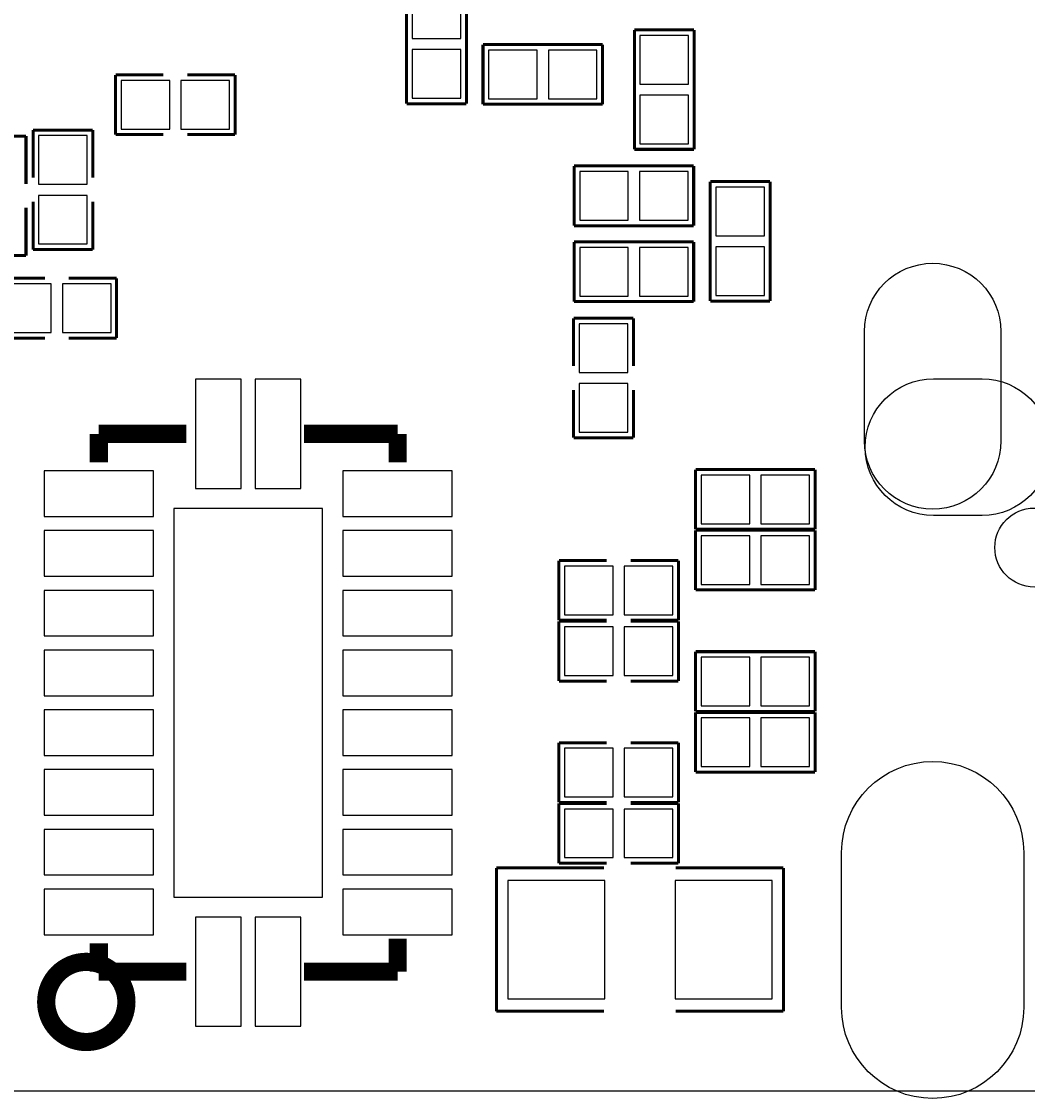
# Model space of a CAD drawing. Extents: x -0.1 to 67.3, y -0.3 to 30.
# Tile 11 of 239: x 29.5 to 38, y -0.1 to 9. Entities that reach past the tile are written whole.
import ezdxf

# ---------------------------------------------------------------- set-up
doc = ezdxf.new("R2010")
doc.units = 0
for name, color, linetype in [('BG_OUTLINE', 2, 'CONTINUOUS'), ('BG_SILKSCREEN_BOTTOM', 23, 'CONTINUOUS'), ('PG_SILKSCREEN_BOTTOM', 23, 'CONTINUOUS'), ('PIN_SOLDERMASK_BOTTOM', 153, 'CONTINUOUS'), ('RD_SILKSCREEN_BOTTOM', 103, 'CONTINUOUS')]:
    doc.layers.add(name, color=color, linetype=linetype)

msp = doc.modelspace()

# ---------------------------------------------------------------- linework, layer by layer
at = {"layer": 'BG_OUTLINE'}
msp.add_lwpolyline([(62.795658, 30.004766, -0.41166), (65.000886, 27.779472), (65.000886, 2.211832, -0.412426), (62.8015, 0.000762), (2.273808, 0.000762, -0.382748), (0.000762, 2.03962), (0.000762, 7.570978), (3.660648, 7.570978, 0.834981), (6.16712, 8.024876), (6.16712, 22.025356, 0.834981), (3.660648, 22.479508), (0.000762, 22.479508), (0.000762, 27.801824, -0.414214), (2.203958, 30.004766)], format="xyb", close=True, dxfattribs=at)
at = {"layer": 'BG_SILKSCREEN_BOTTOM', "const_width": 0.1524}
for points in [[(30.195266, 5.501132), (30.195266, 5.262118)], [(30.195266, 5.501132), (30.929072, 5.501132)], [(32.695134, 5.501132), (31.910782, 5.501132)], [(32.695134, 5.501132), (32.695134, 5.262118)], [(32.695134, 1.001268), (32.695134, 1.277112)], [(30.195266, 1.001268), (30.195266, 1.237488)], [(30.195266, 1.001268), (30.929072, 1.001268)], [(32.695134, 1.001268), (31.910782, 1.001268)]]:
    msp.add_lwpolyline(points, dxfattribs=at)
msp.add_lwpolyline([(30.42666, 0.74803, 0.999911), (29.755846, 0.74803, 1.000089), (30.42666, 0.74803)], format="xyb", dxfattribs=at)
at = {"layer": 'PG_SILKSCREEN_BOTTOM', "const_width": 0.0254}
for points in [[(32.770064, 9.262872), (32.770064, 8.263128)], [(33.269936, 8.263128), (33.269936, 9.262872)], [(35.174936, 8.881872), (34.675064, 8.881872)], [(34.675064, 8.881872), (34.675064, 7.882128)], [(35.174936, 7.882128), (35.174936, 8.881872)], [(33.409128, 8.758936), (33.409128, 8.259064)], [(34.408872, 8.758936), (33.409128, 8.758936)], [(34.408872, 8.259064), (34.408872, 8.758936)], [(30.335728, 8.504936), (30.735524, 8.504936)], [(30.335728, 8.005064), (30.335728, 8.504936)], [(31.335472, 8.504936), (30.935676, 8.504936)], [(31.335472, 8.005064), (31.335472, 8.504936)], [(32.770064, 8.263128), (33.269936, 8.263128)], [(33.409128, 8.259064), (34.408872, 8.259064)], [(29.645864, 8.043672), (30.145736, 8.043672)], [(29.645864, 7.643876), (29.645864, 8.043672)], [(30.145736, 8.043672), (30.145736, 7.643876)], [(29.087064, 7.992872), (29.586936, 7.992872)], [(29.586936, 7.992872), (29.586936, 7.593076)], [(30.735524, 8.005064), (30.335728, 8.005064)], [(30.935676, 8.005064), (31.335472, 8.005064)], [(34.675064, 7.882128), (35.174936, 7.882128)], [(34.171128, 7.742936), (34.171128, 7.243064)], [(35.170872, 7.742936), (34.171128, 7.742936)], [(35.170872, 7.243064), (35.170872, 7.742936)], [(35.809936, 7.611872), (35.310064, 7.611872)], [(35.310064, 7.611872), (35.310064, 6.612128)], [(35.809936, 6.612128), (35.809936, 7.611872)], [(29.586936, 6.993128), (29.586936, 7.392924)], [(29.645864, 7.443724), (29.645864, 7.043928)], [(30.145736, 7.043928), (30.145736, 7.443724)], [(34.171128, 7.243064), (35.170872, 7.243064)], [(34.171128, 7.107936), (34.171128, 6.608064)], [(35.170872, 7.107936), (34.171128, 7.107936)], [(35.170872, 6.608064), (35.170872, 7.107936)], [(29.645864, 7.043928), (30.145736, 7.043928)], [(29.087064, 6.993128), (29.586936, 6.993128)], [(29.744924, 6.803136), (29.345128, 6.803136)], [(29.945076, 6.803136), (30.344872, 6.803136)], [(30.344872, 6.803136), (30.344872, 6.303264)], [(34.171128, 6.608064), (35.170872, 6.608064)], [(35.310064, 6.612128), (35.809936, 6.612128)], [(34.167064, 6.468872), (34.666936, 6.468872)], [(34.167064, 6.069076), (34.167064, 6.468872)], [(34.666936, 6.468872), (34.666936, 6.069076)], [(29.345128, 6.303264), (29.744924, 6.303264)], [(30.344872, 6.303264), (29.945076, 6.303264)], [(34.167064, 5.868924), (34.167064, 5.469128)], [(34.666936, 5.469128), (34.666936, 5.868924)], [(30.195266, 5.501132), (30.195266, 5.262118)], [(30.195266, 5.501132), (30.929072, 5.501132)], [(32.695134, 5.501132), (31.910782, 5.501132)], [(32.695134, 5.501132), (32.695134, 5.262118)], [(34.167064, 5.469128), (34.666936, 5.469128)], [(35.187128, 5.202936), (35.187128, 4.703064)], [(36.186872, 5.202936), (35.187128, 5.202936)], [(36.186872, 4.703064), (36.186872, 5.202936)], [(35.187128, 4.703064), (36.186872, 4.703064)], [(35.187128, 4.694936), (35.187128, 4.195064)], [(36.186872, 4.694936), (35.187128, 4.694936)], [(36.186872, 4.195064), (36.186872, 4.694936)], [(34.044128, 4.440936), (34.044128, 3.941064)], [(34.443924, 4.440936), (34.044128, 4.440936)], [(34.644076, 4.440936), (35.043872, 4.440936)], [(35.043872, 4.440936), (35.043872, 3.941064)], [(35.187128, 4.195064), (36.186872, 4.195064)], [(34.044128, 3.941064), (34.443924, 3.941064)], [(34.044128, 3.932936), (34.044128, 3.433064)], [(34.443924, 3.932936), (34.044128, 3.932936)], [(35.043872, 3.941064), (34.644076, 3.941064)], [(34.644076, 3.932936), (35.043872, 3.932936)], [(35.043872, 3.932936), (35.043872, 3.433064)], [(35.187128, 3.678936), (35.187128, 3.179064)], [(36.186872, 3.678936), (35.187128, 3.678936)], [(36.186872, 3.179064), (36.186872, 3.678936)], [(34.044128, 3.433064), (34.443924, 3.433064)], [(35.043872, 3.433064), (34.644076, 3.433064)], [(35.187128, 3.179064), (36.186872, 3.179064)], [(35.187128, 3.170936), (35.187128, 2.671064)], [(36.186872, 3.170936), (35.187128, 3.170936)], [(36.186872, 2.671064), (36.186872, 3.170936)], [(34.044128, 2.916936), (34.044128, 2.417064)], [(34.443924, 2.916936), (34.044128, 2.916936)], [(34.644076, 2.916936), (35.043872, 2.916936)], [(35.043872, 2.916936), (35.043872, 2.417064)], [(35.187128, 2.671064), (36.186872, 2.671064)], [(34.044128, 2.417064), (34.443924, 2.417064)], [(34.044128, 2.408936), (34.044128, 1.909064)], [(34.443924, 2.408936), (34.044128, 2.408936)], [(35.043872, 2.417064), (34.644076, 2.417064)], [(34.644076, 2.408936), (35.043872, 2.408936)], [(35.043872, 2.408936), (35.043872, 1.909064)], [(34.044128, 1.909064), (34.443924, 1.909064)], [(35.043872, 1.909064), (34.644076, 1.909064)], [(33.521904, 1.869948), (34.421826, 1.869948)], [(33.521904, 0.670052), (33.521904, 1.869948)], [(35.021774, 1.869948), (35.921696, 1.869948)], [(35.921696, 1.869948), (35.921696, 0.670052)], [(32.695134, 1.001268), (32.695134, 1.277112)], [(30.195266, 1.001268), (30.195266, 1.237488)], [(30.195266, 1.001268), (30.929072, 1.001268)], [(32.695134, 1.001268), (31.910782, 1.001268)], [(34.421826, 0.670052), (33.521904, 0.670052)], [(35.921696, 0.670052), (35.021774, 0.670052)]]:
    msp.add_lwpolyline(points, dxfattribs=at)
at = {"layer": 'PIN_SOLDERMASK_BOTTOM'}
for points in [[(33.2232, 9.216136), (32.8168, 9.216136), (32.8168, 8.809736), (33.2232, 8.809736)], [(35.1282, 8.835136), (34.7218, 8.835136), (34.7218, 8.428736), (35.1282, 8.428736)], [(33.2232, 8.716264), (32.8168, 8.716264), (32.8168, 8.309864), (33.2232, 8.309864)], [(33.455864, 8.7122), (33.455864, 8.3058), (33.862264, 8.3058), (33.862264, 8.7122)], [(33.955736, 8.7122), (33.955736, 8.3058), (34.362136, 8.3058), (34.362136, 8.7122)], [(30.382464, 8.4582), (30.382464, 8.0518), (30.788864, 8.0518), (30.788864, 8.4582)], [(30.882336, 8.4582), (30.882336, 8.0518), (31.288736, 8.0518), (31.288736, 8.4582)], [(35.1282, 8.335264), (34.7218, 8.335264), (34.7218, 7.928864), (35.1282, 7.928864)], [(30.099, 7.996936), (29.6926, 7.996936), (29.6926, 7.590536), (30.099, 7.590536)], [(34.624264, 7.2898), (34.624264, 7.6962), (34.217864, 7.6962), (34.217864, 7.2898)], [(35.124136, 7.2898), (35.124136, 7.6962), (34.717736, 7.6962), (34.717736, 7.2898)], [(30.099, 7.497064), (29.6926, 7.497064), (29.6926, 7.090664), (30.099, 7.090664)], [(35.7632, 7.565136), (35.3568, 7.565136), (35.3568, 7.158736), (35.7632, 7.158736)], [(34.624264, 6.6548), (34.624264, 7.0612), (34.217864, 7.0612), (34.217864, 6.6548)], [(35.124136, 6.6548), (35.124136, 7.0612), (34.717736, 7.0612), (34.717736, 6.6548)], [(35.7632, 7.065264), (35.3568, 7.065264), (35.3568, 6.658864), (35.7632, 6.658864)], [(29.798264, 6.35), (29.798264, 6.7564), (29.391864, 6.7564), (29.391864, 6.35)], [(30.298136, 6.35), (30.298136, 6.7564), (29.891736, 6.7564), (29.891736, 6.35)], [(34.6202, 6.422136), (34.2138, 6.422136), (34.2138, 6.015736), (34.6202, 6.015736)], [(31.004764, 5.043932), (31.385764, 5.043932), (31.385764, 5.958332), (31.004764, 5.958332)], [(31.504636, 5.043932), (31.885636, 5.043932), (31.885636, 5.958332), (31.504636, 5.958332)], [(34.6202, 5.922264), (34.2138, 5.922264), (34.2138, 5.515864), (34.6202, 5.515864)], [(29.738066, 4.81076), (30.652466, 4.81076), (30.652466, 5.19176), (29.738066, 5.19176)], [(32.237934, 4.81076), (33.152334, 4.81076), (33.152334, 5.19176), (32.237934, 5.19176)], [(35.233864, 5.1562), (35.233864, 4.7498), (35.640264, 4.7498), (35.640264, 5.1562)], [(35.733736, 5.1562), (35.733736, 4.7498), (36.140136, 4.7498), (36.140136, 5.1562)], [(30.8229, 1.6256), (32.0675, 1.6256), (32.0675, 4.8768), (30.8229, 4.8768)], [(29.738066, 4.310634), (30.652466, 4.310634), (30.652466, 4.691634), (29.738066, 4.691634)], [(32.237934, 4.310634), (33.152334, 4.310634), (33.152334, 4.691634), (32.237934, 4.691634)], [(35.233864, 4.6482), (35.233864, 4.2418), (35.640264, 4.2418), (35.640264, 4.6482)], [(35.733736, 4.6482), (35.733736, 4.2418), (36.140136, 4.2418), (36.140136, 4.6482)], [(34.497264, 3.9878), (34.497264, 4.3942), (34.090864, 4.3942), (34.090864, 3.9878)], [(34.997136, 3.9878), (34.997136, 4.3942), (34.590736, 4.3942), (34.590736, 3.9878)], [(29.738066, 3.810762), (30.652466, 3.810762), (30.652466, 4.191762), (29.738066, 4.191762)], [(32.237934, 3.810762), (33.152334, 3.810762), (33.152334, 4.191762), (32.237934, 4.191762)], [(34.497264, 3.4798), (34.497264, 3.8862), (34.090864, 3.8862), (34.090864, 3.4798)], [(34.997136, 3.4798), (34.997136, 3.8862), (34.590736, 3.8862), (34.590736, 3.4798)], [(29.738066, 3.310636), (30.652466, 3.310636), (30.652466, 3.691636), (29.738066, 3.691636)], [(32.237934, 3.310636), (33.152334, 3.310636), (33.152334, 3.691636), (32.237934, 3.691636)], [(35.233864, 3.6322), (35.233864, 3.2258), (35.640264, 3.2258), (35.640264, 3.6322)], [(35.733736, 3.6322), (35.733736, 3.2258), (36.140136, 3.2258), (36.140136, 3.6322)], [(29.738066, 2.810764), (30.652466, 2.810764), (30.652466, 3.191764), (29.738066, 3.191764)], [(32.237934, 2.810764), (33.152334, 2.810764), (33.152334, 3.191764), (32.237934, 3.191764)], [(35.233864, 3.1242), (35.233864, 2.7178), (35.640264, 2.7178), (35.640264, 3.1242)], [(35.733736, 3.1242), (35.733736, 2.7178), (36.140136, 2.7178), (36.140136, 3.1242)], [(34.497264, 2.4638), (34.497264, 2.8702), (34.090864, 2.8702), (34.090864, 2.4638)], [(34.997136, 2.4638), (34.997136, 2.8702), (34.590736, 2.8702), (34.590736, 2.4638)], [(29.738066, 2.310638), (30.652466, 2.310638), (30.652466, 2.691638), (29.738066, 2.691638)], [(32.237934, 2.310638), (33.152334, 2.310638), (33.152334, 2.691638), (32.237934, 2.691638)], [(34.497264, 1.9558), (34.497264, 2.3622), (34.090864, 2.3622), (34.090864, 1.9558)], [(34.997136, 1.9558), (34.997136, 2.3622), (34.590736, 2.3622), (34.590736, 1.9558)], [(29.738066, 1.810766), (30.652466, 1.810766), (30.652466, 2.191766), (29.738066, 2.191766)], [(32.237934, 1.810766), (33.152334, 1.810766), (33.152334, 2.191766), (32.237934, 2.191766)], [(33.615376, 1.7653), (33.615376, 0.7747), (34.428176, 0.7747), (34.428176, 1.7653)], [(35.015424, 1.7653), (35.015424, 0.7747), (35.828224, 0.7747), (35.828224, 1.7653)], [(29.738066, 1.31064), (30.652466, 1.31064), (30.652466, 1.69164), (29.738066, 1.69164)], [(32.237934, 1.31064), (33.152334, 1.31064), (33.152334, 1.69164), (32.237934, 1.69164)], [(31.004764, 0.544068), (31.385764, 0.544068), (31.385764, 1.458468), (31.004764, 1.458468)], [(31.504636, 0.544068), (31.885636, 0.544068), (31.885636, 1.458468), (31.504636, 1.458468)]]:
    msp.add_lwpolyline(points, close=True, dxfattribs=at)
for points in [[(37.741352, 6.357112), (37.741352, 5.442712, -1), (36.598352, 5.442712), (36.598352, 6.357112, -1)], [(37.58311, 4.818634), (37.17671, 4.818634, -1), (37.17671, 5.961634), (37.58311, 5.961634, -1)], [(37.931852, 1.99771), (37.931852, 0.70231, -1), (36.407852, 0.70231), (36.407852, 1.99771, -1)]]:
    msp.add_lwpolyline(points, format="xyb", close=True, dxfattribs=at)
msp.add_circle((38.019736, 4.549902), 0.3302, dxfattribs=at)

# ---------------------------------------------------------------- texts
at = {"layer": 'RD_SILKSCREEN_BOTTOM', "text_generation_flag": 2}
for s, rotation, p in [('R28', 90, (34.925, 8.89)), ('R29', 180, (33.401, 8.509)), ('C71', 180, (30.3276, 8.255)), ('C69', 90, (29.8958, 8.0518)), ('R25', 90, (35.56, 7.62)), ('C55', 90, (34.417, 6.477)), ('6R2', 180, (35.179, 4.953)), ('6R3', 180, (35.179, 4.445)), ('6R5', 180, (35.179, 3.429)), ('6R4', 180, (35.179, 2.921)), ('U12', 270, (31.395162, 2.051304)), ('C78', 180, (36.980876, 1.143508))]:
    msp.add_text(s, height=0.000254, rotation=rotation, dxfattribs=at).set_placement(p)
for s, p in [('R30', (35.179, 7.493)), ('R90728', (35.179, 6.858)), ('6C1', (30.353, 6.5532)), ('6C5', (35.052, 4.191)), ('6C4', (35.052, 3.683)), ('6C3', (35.052, 2.667)), ('6C2', (35.052, 2.159))]:
    msp.add_text(s, height=0.000254, dxfattribs=at).set_placement(p)

doc.saveas('drawing.dxf')
